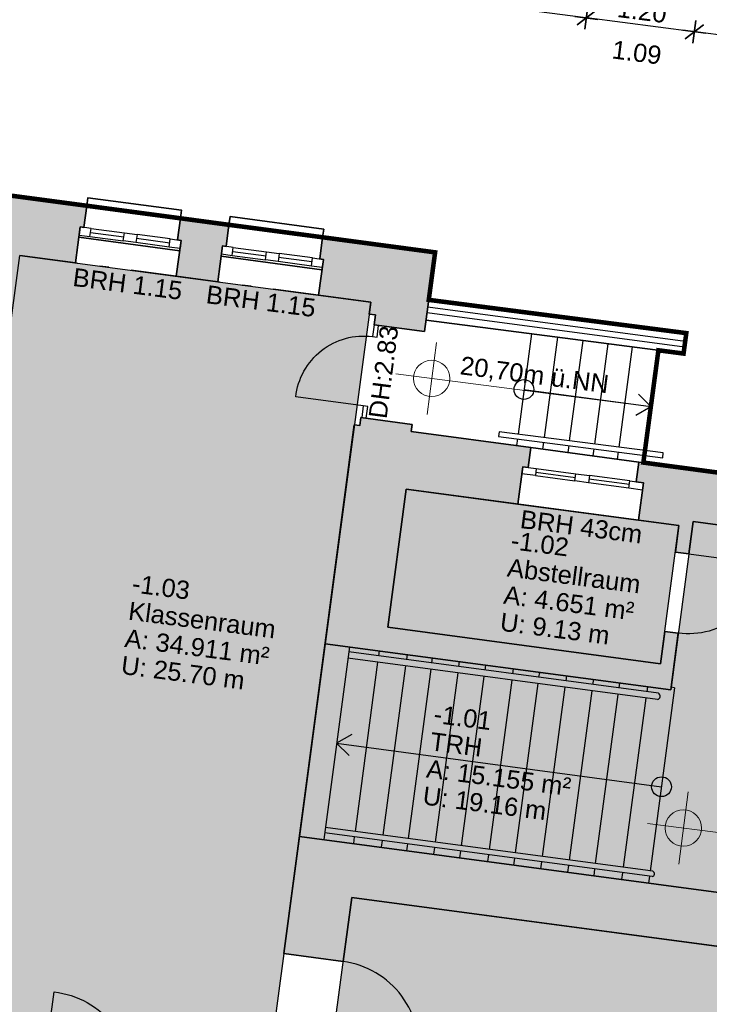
# Model space of a CAD drawing. Header units: metres. Extents: x 344110.2 to 344205.2, y 5709481.2 to 5709545.9.
# Tile 12 of 35: x 344128.2 to 344135.8, y 5709529.3 to 5709540.1. Entities that reach past the tile are written whole.
import ezdxf
from ezdxf.enums import TextEntityAlignment as Align

# ---------------------------------------------------------------- set-up
doc = ezdxf.new("R2010")
doc.units = ezdxf.units.M
for name, pattern in [('AUSGEZOGEN', [0]), ('DASHDOT', [1, 0.5, -0.25, 0, -0.25]), ('DASHED', [19.05, 12.7, -6.35])]:
    doc.linetypes.add(name, pattern=pattern)
doc.layers.add('Bemassung', color=7, linetype='Continuous')
doc.layers.add('Polygonflächen', color=7, linetype='Continuous')
doc.layers.add('BGF', color=2, linetype='Continuous', plot=False)
for name, color, linetype, lineweight in [('Fenster', 7, 'AUSGEZOGEN', 25), ('Geländer', 7, 'Continuous', 25), ('Schraffur', 8, 'Continuous', 25), ('Text', 7, 'Continuous', 13), ('Treppe', 7, 'AUSGEZOGEN', 25), ('Türen', 7, 'AUSGEZOGEN', 25), ('Wand', 7, 'AUSGEZOGEN', 35)]:
    doc.layers.add(name, color=color, linetype=linetype, lineweight=lineweight)
doc.styles.get("Standard").update_dxf_attribs({"font": 'arial.ttf'})
doc.dimstyles.new('1', dxfattribs={"dimtxt": 0.2, "dimasz": 0.005, "dimexe": 0.08, "dimexo": 0, "dimgap": 0.05, "dimtad": 3, "dimzin": 3, "dimdsep": 46, "dimtxsty": 'Standard', "dimblk": '1000hands_BEMPFEIL', "dimcen": 1, "dimdle": 0.08, "dimse1": 1, "dimse2": 1, "dimclre": 256, "dimazin": 2, "dimtfac": 1, "dimtix": 1, "dimtmove": 2, "dimatfit": 3, "dimldrblk": '1000hands_BEMPFEIL', "dimfxl": 1, "dimtolj": 1, "dimtzin": 0, "dimarcsym": 0})
doc.dimstyles.new('Copy of 1', dxfattribs={"dimtxt": 0.2, "dimasz": 0.005, "dimexe": 0.08, "dimexo": 0, "dimgap": 0.05, "dimtad": 3, "dimdec": 0, "dimlfac": 100, "dimzin": 3, "dimdsep": 46, "dimtxsty": 'Standard', "dimblk": '1000hands_BEMPFEIL', "dimcen": 1, "dimdle": 0.08, "dimse1": 1, "dimse2": 1, "dimclre": 256, "dimazin": 2, "dimtfac": 1, "dimtdec": 0, "dimtix": 1, "dimtmove": 2, "dimatfit": 3, "dimldrblk": '1000hands_BEMPFEIL', "dimfxl": 1, "dimtolj": 1, "dimtzin": 0, "dimarcsym": 0})

# ---------------------------------------------------------------- blocks, each defined once
blk = doc.blocks.new('1000hands_BEMPFEIL')
at = {"color": 0}
for p, q in [((0, -25.4), (0, 25.4)), ((-25.4, 0), (25.4, 0)), ((-18, -18), (18, 18))]:
    blk.add_line(p, q, dxfattribs=at)
blk = doc.blocks.new('*D44')
at = {"layer": 'Bemassung', "color": 0, "lineweight": -2, "transparency": 16777216}
blk.add_line((344139.876, 5709539.438), (344135.642, 5709539.984), dxfattribs=at)
at = {"layer": 'Defpoints', "color": 0, "transparency": 16777216}
for p in [(344135.637, 5709539.985), (344135.026, 5709535.249, 0), (344138.69, 5709530.21, 0)]:
    blk.add_point(p, dxfattribs=at)
at = {"layer": 'Bemassung', "color": 0, "lineweight": -2, "transparency": 16777216, "xscale": 0.005, "yscale": 0.005, "zscale": 0.005}
for p, rotation in [((344135.637, 5709539.985), 172.6453569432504), ((344139.881, 5709539.437), 352.6453569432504)]:
    blk.add_blockref('1000hands_BEMPFEIL', p, dxfattribs=dict(at, rotation=rotation))
at = {"layer": 'Bemassung', "color": 0, "transparency": 16777216, "insert": (344137.778, 5709539.862), "char_height": 0.2, "attachment_point": 5, "rotation": 352.6454}
blk.add_mtext('\\A1;4.28', dxfattribs=at)
blk = doc.blocks.new('*D45')
at = {"layer": 'Bemassung', "color": 0, "lineweight": -2, "transparency": 16777216}
blk.add_line((344135.632, 5709539.985), (344134.452, 5709540.138), dxfattribs=at)
at = {"layer": 'Defpoints', "color": 0, "transparency": 16777216}
for p in [(344134.447, 5709540.138), (344133.836, 5709535.408, 0), (344135.026, 5709535.249, 0)]:
    blk.add_point(p, dxfattribs=at)
at = {"layer": 'Bemassung', "color": 0, "lineweight": -2, "transparency": 16777216, "xscale": 0.005, "yscale": 0.005, "zscale": 0.005}
for p, rotation in [((344134.447, 5709540.138), 172.6453569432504), ((344135.637, 5709539.985), 352.6453569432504)]:
    blk.add_blockref('1000hands_BEMPFEIL', p, dxfattribs=dict(at, rotation=rotation))
at = {"layer": 'Bemassung', "color": 0, "transparency": 16777216, "insert": (344135.061, 5709540.212), "char_height": 0.2, "attachment_point": 5, "rotation": 352.6454}
blk.add_mtext('\\A1;1.20', dxfattribs=at)
blk = doc.blocks.new('*D46')
at = {"layer": 'Bemassung', "color": 0, "lineweight": -2, "transparency": 16777216}
blk.add_line((344134.442, 5709540.139), (344131.902, 5709540.467), dxfattribs=at)
at = {"layer": 'Defpoints', "color": 0, "transparency": 16777216}
for p in [(344131.897, 5709540.467), (344131.543, 5709537.723, 0), (344133.836, 5709535.408, 0)]:
    blk.add_point(p, dxfattribs=at)
at = {"layer": 'Bemassung', "color": 0, "lineweight": -2, "transparency": 16777216, "xscale": 0.005, "yscale": 0.005, "zscale": 0.005}
for p, rotation in [((344131.897, 5709540.467), 172.6453569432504), ((344134.447, 5709540.138), 352.6453569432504)]:
    blk.add_blockref('1000hands_BEMPFEIL', p, dxfattribs=dict(at, rotation=rotation))
at = {"layer": 'Bemassung', "color": 0, "transparency": 16777216, "insert": (344133.191, 5709540.454), "char_height": 0.2, "attachment_point": 5, "rotation": 352.6454}
blk.add_mtext('\\A1;2.57', dxfattribs=at)
blk = doc.blocks.new('*D47')
at = {"layer": 'Bemassung', "color": 0, "lineweight": -2, "transparency": 16777216}
blk.add_line((344131.892, 5709540.468), (344130.871, 5709540.6), dxfattribs=at)
at = {"layer": 'Defpoints', "color": 0, "transparency": 16777216}
for p in [(344130.866, 5709540.601), (344130.512, 5709537.86, 0), (344131.543, 5709537.723, 0)]:
    blk.add_point(p, dxfattribs=at)
at = {"layer": 'Bemassung', "color": 0, "lineweight": -2, "transparency": 16777216, "xscale": 0.005, "yscale": 0.005, "zscale": 0.005}
for p, rotation in [((344130.866, 5709540.601), 172.6453569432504), ((344131.897, 5709540.467), 352.6453569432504)]:
    blk.add_blockref('1000hands_BEMPFEIL', p, dxfattribs=dict(at, rotation=rotation))
at = {"layer": 'Bemassung', "color": 0, "transparency": 16777216, "insert": (344131.401, 5709540.685), "char_height": 0.2, "attachment_point": 5, "rotation": 352.6454}
blk.add_mtext('\\A1;1.04', dxfattribs=at)
blk = doc.blocks.new('*D48')
at = {"layer": 'Bemassung', "color": 0, "lineweight": -2, "transparency": 16777216}
blk.add_line((344130.861, 5709540.601), (344130.335, 5709540.669), dxfattribs=at)
at = {"layer": 'Defpoints', "color": 0, "transparency": 16777216}
for p in [(344130.33, 5709540.67), (344129.977, 5709537.932, 0), (344130.512, 5709537.86, 0)]:
    blk.add_point(p, dxfattribs=at)
at = {"layer": 'Bemassung', "color": 0, "lineweight": -2, "transparency": 16777216, "xscale": 0.005, "yscale": 0.005, "zscale": 0.005}
for p, rotation in [((344130.33, 5709540.67), 172.6453569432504), ((344130.866, 5709540.601), 352.6453569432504)]:
    blk.add_blockref('1000hands_BEMPFEIL', p, dxfattribs=dict(at, rotation=rotation))
at = {"layer": 'Bemassung', "color": 0, "transparency": 16777216, "insert": (344130.617, 5709540.786), "char_height": 0.2, "attachment_point": 5, "rotation": 352.6454}
blk.add_mtext('\\A1;54', dxfattribs=at)
blk = doc.blocks.new('*D49')
at = {"layer": 'Bemassung', "color": 0, "lineweight": -2, "transparency": 16777216}
blk.add_line((344130.325, 5709540.67), (344129.304, 5709540.802), dxfattribs=at)
at = {"layer": 'Defpoints', "color": 0, "transparency": 16777216}
for p in [(344129.299, 5709540.803), (344128.946, 5709538.07, 0), (344129.977, 5709537.932, 0)]:
    blk.add_point(p, dxfattribs=at)
at = {"layer": 'Bemassung', "color": 0, "lineweight": -2, "transparency": 16777216, "xscale": 0.005, "yscale": 0.005, "zscale": 0.005}
for p, rotation in [((344129.299, 5709540.803), 172.6453569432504), ((344130.33, 5709540.67), 352.6453569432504)]:
    blk.add_blockref('1000hands_BEMPFEIL', p, dxfattribs=dict(at, rotation=rotation))
at = {"layer": 'Bemassung', "color": 0, "transparency": 16777216, "insert": (344129.834, 5709540.887), "char_height": 0.2, "attachment_point": 5, "rotation": 352.6454}
blk.add_mtext('\\A1;1.04', dxfattribs=at)
blk = doc.blocks.new('*D50')
at = {"layer": 'Bemassung', "color": 0, "lineweight": -2, "transparency": 16777216}
blk.add_line((344129.294, 5709540.803), (344127.052, 5709541.093), dxfattribs=at)
at = {"layer": 'Defpoints', "color": 0, "transparency": 16777216}
for p in [(344127.047, 5709541.093), (344126.696, 5709538.37, 0), (344128.946, 5709538.07, 0)]:
    blk.add_point(p, dxfattribs=at)
at = {"layer": 'Bemassung', "color": 0, "lineweight": -2, "transparency": 16777216, "xscale": 0.005, "yscale": 0.005, "zscale": 0.005}
for p, rotation in [((344127.047, 5709541.093), 172.6453569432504), ((344129.299, 5709540.803), 352.6453569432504)]:
    blk.add_blockref('1000hands_BEMPFEIL', p, dxfattribs=dict(at, rotation=rotation))
at = {"layer": 'Bemassung', "color": 0, "transparency": 16777216, "insert": (344128.192, 5709541.097), "char_height": 0.2, "attachment_point": 5, "rotation": 352.6454}
blk.add_mtext('\\A1;2.27', dxfattribs=at)
blk = doc.blocks.new('*D57')
at = {"layer": 'Bemassung', "color": 0, "lineweight": -2, "transparency": 16777216}
blk.add_line((344138.725, 5709540.594), (344133.27, 5709541.299), dxfattribs=at)
at = {"layer": 'Defpoints', "color": 0, "transparency": 16777216}
for p in [(344133.265, 5709541.299), (344132.782, 5709537.557, 0), (344137.99, 5709534.853, 0)]:
    blk.add_point(p, dxfattribs=at)
at = {"layer": 'Bemassung', "color": 0, "lineweight": -2, "transparency": 16777216, "xscale": 0.005, "yscale": 0.005, "zscale": 0.005}
for p, rotation in [((344133.265, 5709541.299), 172.6453569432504), ((344138.73, 5709540.594), 352.6453569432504)]:
    blk.add_blockref('1000hands_BEMPFEIL', p, dxfattribs=dict(at, rotation=rotation))
at = {"layer": 'Bemassung', "color": 0, "transparency": 16777216, "insert": (344136.017, 5709541.097), "char_height": 0.2, "attachment_point": 5, "rotation": 352.6454}
blk.add_mtext('\\A1;5.51', dxfattribs=at)
blk = doc.blocks.new('*D58')
at = {"layer": 'Bemassung', "color": 0, "lineweight": -2, "transparency": 16777216}
blk.add_line((344133.26, 5709541.3), (344121.325, 5709542.84), dxfattribs=at)
at = {"layer": 'Defpoints', "color": 0, "transparency": 16777216}
for p in [(344121.32, 5709542.841), (344120.844, 5709539.152, 0), (344132.782, 5709537.557, 0)]:
    blk.add_point(p, dxfattribs=at)
at = {"layer": 'Bemassung', "color": 0, "lineweight": -2, "transparency": 16777216, "xscale": 0.005, "yscale": 0.005, "zscale": 0.005}
for p, rotation in [((344121.32, 5709542.841), 172.6453569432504), ((344133.265, 5709541.299), 352.6453569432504)]:
    blk.add_blockref('1000hands_BEMPFEIL', p, dxfattribs=dict(at, rotation=rotation))
at = {"layer": 'Bemassung', "color": 0, "transparency": 16777216, "insert": (344127.312, 5709542.221), "char_height": 0.2, "attachment_point": 5, "rotation": 352.6454}
blk.add_mtext('\\A1;12.04', dxfattribs=at)
blk = doc.blocks.new('*D66')
at = {"layer": 'Bemassung', "color": 0, "lineweight": -2, "transparency": 16777216}
blk.add_line((344138.276, 5709541.661), (344136.57, 5709541.881), dxfattribs=at)
at = {"layer": 'Defpoints', "color": 0, "transparency": 16777216}
for p in [(344136.565, 5709541.882), (344135.624, 5709534.594, 0), (344137.339, 5709534.365, 0)]:
    blk.add_point(p, dxfattribs=at)
at = {"layer": 'Bemassung', "color": 0, "lineweight": -2, "transparency": 16777216, "xscale": 0.005, "yscale": 0.005, "zscale": 0.005}
for p, rotation in [((344136.565, 5709541.882), 172.6453569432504), ((344138.281, 5709541.66), 352.6453569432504)]:
    blk.add_blockref('1000hands_BEMPFEIL', p, dxfattribs=dict(at, rotation=rotation))
at = {"layer": 'Bemassung', "color": 0, "transparency": 16777216, "insert": (344137.442, 5709541.922), "char_height": 0.2, "attachment_point": 5, "rotation": 352.6454}
blk.add_mtext('\\A1;1.73', dxfattribs=at)
blk = doc.blocks.new('*D67')
at = {"layer": 'Bemassung', "color": 0, "lineweight": -2, "transparency": 16777216}
for p, q in [((344136.411, 5709541.901), (344136.406, 5709541.902)), ((344136.565, 5709541.882), (344136.416, 5709541.901)), ((344136.57, 5709541.881), (344136.575, 5709541.88))]:
    blk.add_line(p, q, dxfattribs=at)
at = {"layer": 'Defpoints', "color": 0, "transparency": 16777216}
for p in [(344136.416, 5709541.901), (344135.624, 5709534.594, 0), (344135.467, 5709534.55, 0)]:
    blk.add_point(p, dxfattribs=at)
at = {"layer": 'Bemassung', "color": 0, "lineweight": -2, "transparency": 16777216, "xscale": 0.005, "yscale": 0.005, "zscale": 0.005}
for p, rotation in [((344136.416, 5709541.901), 352.6453569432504), ((344136.565, 5709541.882), 172.6453569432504)]:
    blk.add_blockref('1000hands_BEMPFEIL', p, dxfattribs=dict(at, rotation=rotation))
at = {"layer": 'Bemassung', "color": 0, "transparency": 16777216, "insert": (344136.51, 5709542.042), "char_height": 0.2, "attachment_point": 5, "rotation": 352.6454}
blk.add_mtext('\\A1;15', dxfattribs=at)
blk = doc.blocks.new('*D68')
at = {"layer": 'Bemassung', "color": 0, "lineweight": -2, "transparency": 16777216}
blk.add_line((344136.411, 5709541.901), (344133.416, 5709542.288), dxfattribs=at)
at = {"layer": 'Defpoints', "color": 0, "transparency": 16777216}
for p in [(344133.411, 5709542.289), (344132.464, 5709534.951, 0), (344135.467, 5709534.55, 0)]:
    blk.add_point(p, dxfattribs=at)
at = {"layer": 'Bemassung', "color": 0, "lineweight": -2, "transparency": 16777216, "xscale": 0.005, "yscale": 0.005, "zscale": 0.005}
for p, rotation in [((344133.411, 5709542.289), 172.6453569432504), ((344136.416, 5709541.901), 352.6453569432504)]:
    blk.add_blockref('1000hands_BEMPFEIL', p, dxfattribs=dict(at, rotation=rotation))
at = {"layer": 'Bemassung', "color": 0, "transparency": 16777216, "insert": (344134.933, 5709542.246), "char_height": 0.2, "attachment_point": 5, "rotation": 352.6454}
blk.add_mtext('\\A1;3.03', dxfattribs=at)
blk = doc.blocks.new('*D69')
at = {"layer": 'Bemassung', "color": 0, "lineweight": -2, "transparency": 16777216}
blk.add_line((344133.406, 5709542.289), (344132.77, 5709542.371), dxfattribs=at)
at = {"layer": 'Defpoints', "color": 0, "transparency": 16777216}
for p in [(344132.765, 5709542.372), (344132.073, 5709537.008, 0), (344132.464, 5709534.951, 0)]:
    blk.add_point(p, dxfattribs=at)
at = {"layer": 'Bemassung', "color": 0, "lineweight": -2, "transparency": 16777216, "xscale": 0.005, "yscale": 0.005, "zscale": 0.005}
for p, rotation in [((344132.765, 5709542.372), 172.6453569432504), ((344133.411, 5709542.289), 352.6453569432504)]:
    blk.add_blockref('1000hands_BEMPFEIL', p, dxfattribs=dict(at, rotation=rotation))
at = {"layer": 'Bemassung', "color": 0, "transparency": 16777216, "insert": (344133.107, 5709542.481), "char_height": 0.2, "attachment_point": 5, "rotation": 352.6454}
blk.add_mtext('\\A1;65', dxfattribs=at)
blk = doc.blocks.new('*D70')
at = {"layer": 'Bemassung', "color": 0, "lineweight": -2, "transparency": 16777216}
blk.add_line((344132.76, 5709542.373), (344128.902, 5709542.871), dxfattribs=at)
at = {"layer": 'Defpoints', "color": 0, "transparency": 16777216}
for p in [(344128.897, 5709542.871), (344128.207, 5709537.524, 0), (344132.073, 5709537.008, 0)]:
    blk.add_point(p, dxfattribs=at)
at = {"layer": 'Bemassung', "color": 0, "lineweight": -2, "transparency": 16777216, "xscale": 0.005, "yscale": 0.005, "zscale": 0.005}
for p, rotation in [((344128.897, 5709542.871), 172.6453569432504), ((344132.765, 5709542.372), 352.6453569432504)]:
    blk.add_blockref('1000hands_BEMPFEIL', p, dxfattribs=dict(at, rotation=rotation))
at = {"layer": 'Bemassung', "color": 0, "transparency": 16777216, "insert": (344130.851, 5709542.773), "char_height": 0.2, "attachment_point": 5, "rotation": 352.6454}
blk.add_mtext('\\A1;3.90', dxfattribs=at)
blk = doc.blocks.new('*D71')
at = {"layer": 'Bemassung', "color": 0, "lineweight": -2, "transparency": 16777216}
blk.add_line((344128.892, 5709542.872), (344128.337, 5709542.944), dxfattribs=at)
at = {"layer": 'Defpoints', "color": 0, "transparency": 16777216}
for p in [(344128.332, 5709542.944), (344127.639, 5709537.578, 0), (344128.207, 5709537.524, 0)]:
    blk.add_point(p, dxfattribs=at)
at = {"layer": 'Bemassung', "color": 0, "lineweight": -2, "transparency": 16777216, "xscale": 0.005, "yscale": 0.005, "zscale": 0.005}
for p, rotation in [((344128.332, 5709542.944), 172.6453569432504), ((344128.897, 5709542.871), 352.6453569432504)]:
    blk.add_blockref('1000hands_BEMPFEIL', p, dxfattribs=dict(at, rotation=rotation))
at = {"layer": 'Bemassung', "color": 0, "transparency": 16777216, "insert": (344128.634, 5709543.058), "char_height": 0.2, "attachment_point": 5, "rotation": 352.6454}
blk.add_mtext('\\A1;57', dxfattribs=at)
blk = doc.blocks.new('*D72')
at = {"layer": 'Bemassung', "color": 0, "lineweight": -2, "transparency": 16777216}
blk.add_line((344128.327, 5709542.945), (344122.097, 5709543.749), dxfattribs=at)
at = {"layer": 'Defpoints', "color": 0, "transparency": 16777216}
for p in [(344122.092, 5709543.75), (344121.403, 5709538.412, 0), (344127.639, 5709537.578, 0)]:
    blk.add_point(p, dxfattribs=at)
at = {"layer": 'Bemassung', "color": 0, "lineweight": -2, "transparency": 16777216, "xscale": 0.005, "yscale": 0.005, "zscale": 0.005}
for p, rotation in [((344122.092, 5709543.75), 172.6453569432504), ((344128.332, 5709542.944), 352.6453569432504)]:
    blk.add_blockref('1000hands_BEMPFEIL', p, dxfattribs=dict(at, rotation=rotation))
at = {"layer": 'Bemassung', "color": 0, "transparency": 16777216, "insert": (344125.232, 5709543.498), "char_height": 0.2, "attachment_point": 5, "rotation": 352.6454}
blk.add_mtext('\\A1;6.29', dxfattribs=at)
blk = doc.blocks.new('*D76')
at = {"layer": 'Bemassung', "color": 0, "lineweight": -2, "transparency": 16777216}
blk.add_line((344142.321, 5709542.147), (344133.524, 5709543.282), dxfattribs=at)
at = {"layer": 'Defpoints', "color": 0, "transparency": 16777216}
for p in [(344133.519, 5709543.283), (344131.863, 5709530.456, 0), (344140.665, 5709529.28, 0)]:
    blk.add_point(p, dxfattribs=at)
at = {"layer": 'Bemassung', "color": 0, "lineweight": -2, "transparency": 16777216, "xscale": 0.005, "yscale": 0.005, "zscale": 0.005}
for p, rotation in [((344133.519, 5709543.283), 172.6453569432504), ((344142.326, 5709542.146), 352.6453569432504)]:
    blk.add_blockref('1000hands_BEMPFEIL', p, dxfattribs=dict(at, rotation=rotation))
at = {"layer": 'Bemassung', "color": 0, "transparency": 16777216, "insert": (344137.942, 5709542.866), "char_height": 0.2, "attachment_point": 5, "rotation": 352.6454}
blk.add_mtext('\\A1;8.88', dxfattribs=at)
blk = doc.blocks.new('*D77')
at = {"layer": 'Bemassung', "color": 0, "lineweight": -2, "transparency": 16777216}
blk.add_line((344133.514, 5709543.284), (344121.581, 5709544.824), dxfattribs=at)
at = {"layer": 'Defpoints', "color": 0, "transparency": 16777216}
for p in [(344121.576, 5709544.824), (344120.844, 5709539.152, 0), (344131.863, 5709530.456, 0)]:
    blk.add_point(p, dxfattribs=at)
at = {"layer": 'Bemassung', "color": 0, "lineweight": -2, "transparency": 16777216, "xscale": 0.005, "yscale": 0.005, "zscale": 0.005}
for p, rotation in [((344121.576, 5709544.824), 172.6453569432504), ((344133.519, 5709543.283), 352.6453569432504)]:
    blk.add_blockref('1000hands_BEMPFEIL', p, dxfattribs=dict(at, rotation=rotation))
at = {"layer": 'Bemassung', "color": 0, "transparency": 16777216, "insert": (344127.567, 5709544.205), "char_height": 0.2, "attachment_point": 5, "rotation": 352.6454}
blk.add_mtext('\\A1;12.04', dxfattribs=at)
blk = doc.blocks.new('*D8')
at = {"layer": 'Bemassung', "color": 0, "lineweight": -2, "transparency": 16777216}
blk.add_line((344166.269, 5709540.064), (344121.709, 5709545.816), dxfattribs=at)
at = {"layer": 'Defpoints', "color": 0, "transparency": 16777216}
for p in [(344121.704, 5709545.816), (344120.844, 5709539.152, 0), (344165.388, 5709533.2, 0)]:
    blk.add_point(p, dxfattribs=at)
at = {"layer": 'Bemassung', "color": 0, "lineweight": -2, "transparency": 16777216, "xscale": 0.005, "yscale": 0.005, "zscale": 0.005}
for p, rotation in [((344121.704, 5709545.816), 172.6453569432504), ((344166.274, 5709540.064), 352.6453569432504)]:
    blk.add_blockref('1000hands_BEMPFEIL', p, dxfattribs=dict(at, rotation=rotation))
at = {"layer": 'Bemassung', "color": 0, "transparency": 16777216, "insert": (344144.009, 5709543.091), "char_height": 0.2, "attachment_point": 5, "rotation": 352.6454}
blk.add_mtext('\\A1;44.94', dxfattribs=at)
blk = doc.blocks.new('*D12')
at = {"layer": 'Bemassung', "color": 0, "lineweight": -2, "transparency": 16777216}
blk.add_line((344115.024, 5709539.898), (344111.915, 5709515.818), dxfattribs=at)
at = {"layer": 'Defpoints', "color": 0, "transparency": 16777216}
for p in [(344120.844, 5709539.152, 0), (344111.915, 5709515.813), (344150.925, 5709510.778, 0)]:
    blk.add_point(p, dxfattribs=at)
at = {"layer": 'Bemassung', "color": 0, "lineweight": -2, "transparency": 16777216, "xscale": 0.005, "yscale": 0.005, "zscale": 0.005}
for p, rotation in [((344115.024, 5709539.903), 82.6453569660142), ((344111.915, 5709515.813), 262.6453569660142)]:
    blk.add_blockref('1000hands_BEMPFEIL', p, dxfattribs=dict(at, rotation=rotation))
at = {"layer": 'Bemassung', "color": 0, "transparency": 16777216, "insert": (344113.319, 5709527.878), "char_height": 0.2, "attachment_point": 5, "rotation": 82.6454}
blk.add_mtext('\\A1;24.29', dxfattribs=at)

msp = doc.modelspace()

# ---------------------------------------------------------------- hatches: boundary and pattern name
at = {"layer": 'Polygonflächen'}
h = msp.add_hatch(color=134, dxfattribs=at)
h.dxf.hatch_style = 1
h.paths.add_polyline_path([(344132.073, 5709537.008), (344128.207, 5709537.524), (344127.021, 5709528.651), (344130.887, 5709528.135)])
h = msp.add_hatch(color=134, dxfattribs=at)
h.dxf.hatch_style = 1
h.paths.add_polyline_path([(344135.467, 5709534.55), (344132.464, 5709534.951), (344132.26, 5709533.43), (344135.264, 5709533.028)])
h = msp.add_hatch(color=254, dxfattribs=at)
h.dxf.hatch_style = 1
h.paths.add_polyline_path([(344136.983, 5709531.699), (344137.339, 5709534.365), (344135.624, 5709534.594), (344135.377, 5709532.741), (344131.571, 5709533.249), (344131.287, 5709531.128), (344136.808, 5709530.391)])
h = msp.add_hatch(color=254, dxfattribs=at)
h.dxf.hatch_style = 1
h.paths.add_polyline_path([(344140.582, 5709528.585), (344140.572, 5709528.586), (344140.665, 5709529.28), (344131.863, 5709530.456), (344131.544, 5709528.067), (344140.356, 5709526.89), (344140.455, 5709527.633)])
at = {"layer": 'Schraffur'}
h = msp.add_hatch(color=256, dxfattribs=at)
h.dxf.hatch_style = 1
h.paths.add_polyline_path([(344128.207, 5709537.524), (344128.822, 5709537.442), (344128.874, 5709537.837), (344128.914, 5709537.832), (344128.946, 5709538.07), (344126.696, 5709538.37), (344126.655, 5709538.063), (344126.724, 5709538.054), (344126.678, 5709537.707), (344127.639, 5709537.578), (344126.797, 5709531.274), (344127.362, 5709531.199)])
h = msp.add_hatch(color=256, dxfattribs=at)
h.dxf.hatch_style = 1
h.paths.add_polyline_path([(344130.44, 5709537.628), (344130.48, 5709537.622), (344130.512, 5709537.86), (344129.977, 5709537.932), (344129.945, 5709537.694), (344129.985, 5709537.689), (344129.932, 5709537.294), (344130.388, 5709537.233)])
h = msp.add_hatch(color=256, dxfattribs=at)
h.dxf.hatch_style = 1
h.paths.add_polyline_path([(344132.782, 5709537.557), (344131.543, 5709537.723), (344131.511, 5709537.485), (344131.551, 5709537.479), (344131.498, 5709537.085), (344132.073, 5709537.008), (344132.055, 5709536.877), (344132.125, 5709536.868), (344132.11, 5709536.759), (344132.665, 5709536.685)])
h = msp.add_hatch(color=256, dxfattribs=at)
h.dxf.hatch_style = 1
h.paths.add_polyline_path([(344133.836, 5709535.408), (344132.518, 5709535.585), (344132.529, 5709535.664), (344131.964, 5709535.739), (344131.952, 5709535.65), (344131.892, 5709535.658), (344131.571, 5709533.249), (344135.377, 5709532.741), (344135.46, 5709533.365), (344135.311, 5709533.385), (344135.264, 5709533.028), (344132.26, 5709533.43), (344132.464, 5709534.951), (344133.693, 5709534.787), (344133.748, 5709535.198), (344133.807, 5709535.19)])
h = msp.add_hatch(color=256, dxfattribs=at)
h.dxf.hatch_style = 1
h.paths.add_polyline_path([(344137.99, 5709534.853), (344135.026, 5709535.249), (344134.997, 5709535.031), (344135.076, 5709535.021), (344135.021, 5709534.609), (344135.467, 5709534.55), (344135.428, 5709534.257), (344135.577, 5709534.238), (344135.624, 5709534.594), (344137.339, 5709534.365), (344137.249, 5709533.691), (344137.566, 5709533.649), (344137.585, 5709533.788), (344137.842, 5709533.753)])
h = msp.add_hatch(color=256, dxfattribs=at)
h.dxf.hatch_style = 1
h.paths.add_polyline_path([(344138.58, 5709529.952), (344138.654, 5709529.942), (344138.69, 5709530.21), (344137.392, 5709530.383), (344137.538, 5709531.473), (344137.29, 5709531.507), (344137.31, 5709531.655), (344136.983, 5709531.699), (344136.808, 5709530.391), (344131.287, 5709531.128), (344131.115, 5709529.84), (344131.769, 5709529.752), (344131.863, 5709530.456), (344138.528, 5709529.566)])

# ---------------------------------------------------------------- linework, layer by layer
at = {"layer": 'BGF', "const_width": 0.05, "elevation": 0}
msp.add_lwpolyline([(344126.696, 5709538.37), (344128.946, 5709538.07), (344129.977, 5709537.932), (344130.512, 5709537.86), (344131.543, 5709537.723), (344132.782, 5709537.557), (344132.712, 5709537.034), (344135.548, 5709536.668), (344135.518, 5709536.443), (344135.241, 5709536.479), (344135.093, 5709535.376), (344135.075, 5709535.243), (344137.99, 5709534.853), (344137.842, 5709533.753), (344138.18, 5709533.708), (344137.864, 5709531.349), (344137.527, 5709531.394), (344137.392, 5709530.383), (344138.69, 5709530.21), (344139.761, 5709530.067), (344142.358, 5709529.72)], dxfattribs=at)
at = {"layer": 'Fenster', "elevation": 0}
for points in [[(344128.862, 5709537.748), (344128.981, 5709537.732), (344128.993, 5709537.821), (344128.874, 5709537.837)], [(344129.487, 5709537.664), (344129.348, 5709537.683), (344129.36, 5709537.772), (344129.499, 5709537.754)], [(344129.973, 5709537.599), (344129.854, 5709537.615), (344129.866, 5709537.705), (344129.985, 5709537.689)], [(344130.429, 5709537.539), (344130.547, 5709537.523), (344130.559, 5709537.612), (344130.44, 5709537.628)], [(344131.053, 5709537.455), (344130.914, 5709537.474), (344130.926, 5709537.563), (344131.065, 5709537.544)], [(344131.539, 5709537.39), (344131.42, 5709537.406), (344131.432, 5709537.495), (344131.551, 5709537.479)], [(344133.886, 5709535.099), (344133.737, 5709535.119), (344133.748, 5709535.198), (344133.896, 5709535.178)], [(344134.471, 5709535.021), (344134.322, 5709535.041), (344134.333, 5709535.12), (344134.481, 5709535.1)], [(344135.065, 5709534.941), (344134.917, 5709534.961), (344134.927, 5709535.041), (344135.076, 5709535.021)]]:
    msp.add_lwpolyline(points, close=True, dxfattribs=at)
for points in [[(344128.993, 5709537.821), (344129.36, 5709537.772)], [(344128.981, 5709537.732), (344129.348, 5709537.683)], [(344128.987, 5709537.776), (344129.354, 5709537.727)], [(344129.86, 5709537.66), (344129.493, 5709537.709)], [(344129.866, 5709537.705), (344129.499, 5709537.754)], [(344129.854, 5709537.615), (344129.487, 5709537.664)], [(344130.559, 5709537.612), (344130.926, 5709537.563)], [(344130.547, 5709537.523), (344130.914, 5709537.474)], [(344130.553, 5709537.567), (344130.92, 5709537.518)], [(344131.426, 5709537.451), (344131.059, 5709537.5)], [(344131.432, 5709537.495), (344131.065, 5709537.544)], [(344131.42, 5709537.406), (344131.053, 5709537.455)], [(344133.886, 5709535.099), (344134.322, 5709535.041)], [(344133.891, 5709535.139), (344134.327, 5709535.08)], [(344133.896, 5709535.178), (344134.333, 5709535.12)], [(344134.927, 5709535.041), (344134.481, 5709535.1)], [(344134.917, 5709534.961), (344134.471, 5709535.021)], [(344134.922, 5709535.001), (344134.476, 5709535.061)]]:
    msp.add_lwpolyline(points, dxfattribs=at)
at = {"layer": 'Geländer', "elevation": 0}
for points in [[(344135.536, 5709536.574), (344132.701, 5709536.952)], [(344135.528, 5709536.514), (344132.693, 5709536.893)], [(344135.241, 5709532.704), (344131.831, 5709533.159)], [(344135.231, 5709532.634), (344131.822, 5709533.09)], [(344135.181, 5709530.744), (344131.573, 5709531.226)], [(344135.173, 5709530.685), (344131.565, 5709531.167)]]:
    msp.add_lwpolyline(points, dxfattribs=at)
at = {"layer": 'Geländer'}
for points in [[(344135.294, 5709535.35), (344133.488, 5709535.583), (344133.481, 5709535.53), (344135.288, 5709535.297)], [(344135.288, 5709535.297), (344135.294, 5709535.35)]]:
    msp.add_lwpolyline(points, dxfattribs=at)
at = {"layer": 'Geländer', "elevation": 0}
for points in [[(344135.231, 5709532.634, 0.714286), (344135.241, 5709532.704)], [(344135.173, 5709530.685, 0.666667), (344135.181, 5709530.744)]]:
    msp.add_lwpolyline(points, format="xyb", dxfattribs=at)
at = {"layer": 'Polygonflächen', "elevation": 19.622}
for points in [[(344127.021, 5709528.651), (344128.207, 5709537.524), (344132.073, 5709537.008), (344130.887, 5709528.135), (344127.021, 5709528.651)], [(344132.464, 5709534.951), (344132.26, 5709533.43), (344135.264, 5709533.028), (344135.467, 5709534.55), (344132.464, 5709534.951)], [(344135.624, 5709534.594), (344135.377, 5709532.741), (344131.571, 5709533.249), (344131.287, 5709531.128), (344136.808, 5709530.391), (344136.983, 5709531.699), (344137.339, 5709534.365), (344135.624, 5709534.594)], [(344131.544, 5709528.067), (344131.863, 5709530.456), (344140.665, 5709529.28), (344140.572, 5709528.586), (344140.582, 5709528.585), (344140.455, 5709527.633), (344140.356, 5709526.89), (344131.544, 5709528.067)]]:
    msp.add_lwpolyline(points, dxfattribs=at)
at = {"layer": 'Text', "color": 0}
for p, q in [((344132.693, 5709535.772, 0), (344132.796, 5709536.565, 0)), ((344132.348, 5709536.22, 0), (344134.877, 5709535.894, 0)), ((344135.465, 5709530.824), (344135.567, 5709531.617)), ((344135.119, 5709531.271), (344137.648, 5709530.945))]:
    msp.add_line(p, q, dxfattribs=at)
for centre in [(344132.744, 5709536.169, 0), (344135.516, 5709531.22)]:
    msp.add_circle(centre, 0.2, dxfattribs=at)
at = {"layer": 'Treppe', "elevation": 0}
for points in [[(344133.842, 5709536.659), (344133.695, 5709535.556)], [(344134.13, 5709536.622), (344133.982, 5709535.519)], [(344134.407, 5709536.586), (344134.26, 5709535.483)], [(344134.685, 5709536.55), (344134.538, 5709535.447)], [(344134.953, 5709536.516), (344134.806, 5709535.413)], [(344135.241, 5709536.479), (344135.093, 5709535.376)], [(344133.76, 5709536.047), (344135.158, 5709535.861)], [(344134.991, 5709535.764), (344135.158, 5709535.861), (344135.021, 5709535.996)], [(344133.688, 5709535.504), (344133.678, 5709535.43)], [(344133.975, 5709535.467), (344133.965, 5709535.391)], [(344134.253, 5709535.431), (344134.243, 5709535.354)], [(344134.531, 5709535.395), (344134.52, 5709535.317)], [(344134.799, 5709535.36), (344134.788, 5709535.281)], [(344135.086, 5709535.323), (344135.075, 5709535.243)], [(344131.838, 5709533.214), (344131.555, 5709531.093)], [(344132.165, 5709533.17), (344132.158, 5709533.115)], [(344132.149, 5709533.046), (344131.9, 5709531.183)], [(344132.473, 5709533.129), (344132.465, 5709533.074)], [(344132.75, 5709533.092), (344132.743, 5709533.037)], [(344133.047, 5709533.052), (344133.04, 5709532.998)], [(344132.456, 5709533.005), (344132.207, 5709531.142)], [(344132.733, 5709532.968), (344132.484, 5709531.105)], [(344133.031, 5709532.928), (344132.782, 5709531.065)], [(344133.335, 5709533.014), (344133.328, 5709532.959)], [(344133.642, 5709532.973), (344133.635, 5709532.918)], [(344133.93, 5709532.934), (344133.922, 5709532.88)], [(344133.318, 5709532.89), (344133.069, 5709531.026)], [(344133.626, 5709532.849), (344133.377, 5709530.985)], [(344134.227, 5709532.895), (344134.22, 5709532.84)], [(344134.524, 5709532.855), (344134.517, 5709532.8)], [(344133.913, 5709532.81), (344133.664, 5709530.947)], [(344134.21, 5709532.771), (344133.961, 5709530.907)], [(344134.508, 5709532.731), (344134.259, 5709530.867)], [(344134.812, 5709532.816), (344134.804, 5709532.762)], [(344135.119, 5709532.775), (344135.112, 5709532.721)], [(344135.42, 5709532.765), (344135.15, 5709530.746)], [(344135.42, 5709532.765), (344135.381, 5709532.771)], [(344134.795, 5709532.692), (344134.546, 5709530.829)], [(344135.102, 5709532.651), (344134.853, 5709530.788)], [(344131.863, 5709532.25), (344131.696, 5709532.153), (344131.834, 5709532.018)], [(344131.696, 5709532.153), (344135.275, 5709531.675)], [(344131.892, 5709531.123), (344131.882, 5709531.049)], [(344132.199, 5709531.082), (344132.189, 5709531.008)], [(344132.477, 5709531.045), (344132.467, 5709530.971)], [(344132.774, 5709531.005), (344132.764, 5709530.931)], [(344133.061, 5709530.967), (344133.051, 5709530.893)], [(344133.369, 5709530.926), (344133.359, 5709530.851)], [(344133.656, 5709530.887), (344133.646, 5709530.813)], [(344133.953, 5709530.848), (344133.943, 5709530.773)], [(344134.251, 5709530.808), (344134.241, 5709530.734)], [(344134.538, 5709530.77), (344134.528, 5709530.695)], [(344134.845, 5709530.728), (344134.836, 5709530.654)], [(344135.143, 5709530.691), (344135.133, 5709530.614)]]:
    msp.add_lwpolyline(points, dxfattribs=at)
at = {"layer": 'Treppe'}
for centre in [(344133.76, 5709536.047, 0), (344135.275, 5709531.675, 0)]:
    msp.add_circle(centre, 0.109, dxfattribs=at)
at = {"layer": 'Türen', "elevation": 0}
for points in [[(344132.16, 5709536.752), (344132.11, 5709536.759), (344132.093, 5709536.63), (344132.142, 5709536.623)], [(344132.04, 5709535.86), (344131.991, 5709535.867), (344131.974, 5709535.738), (344132.023, 5709535.731)]]:
    msp.add_lwpolyline(points, close=True, dxfattribs=at)
for points in [[(344131.991, 5709535.867), (344131.247, 5709535.966, -0.419358), (344132.093, 5709536.63, -0.414214)], [(344135.577, 5709534.238), (344136.427, 5709534.124, -0.419358), (344135.46, 5709533.365, -0.414214)], [(344131.638, 5709528.771), (344132.595, 5709528.643, 0.419358), (344131.769, 5709529.752, 0.414214)], [(344128.459, 5709528.459), (344128.587, 5709529.416, -0.419358), (344129.44, 5709528.328, -0.414214)]]:
    msp.add_lwpolyline(points, format="xyb", dxfattribs=at)
at = {"layer": 'Wand', "elevation": 0}
for points in [[(344128.946, 5709538.07), (344126.696, 5709538.37)], [(344129.977, 5709537.932), (344129.989, 5709538.021), (344128.958, 5709538.159), (344128.946, 5709538.07)], [(344128.946, 5709538.07), (344128.914, 5709537.832), (344128.874, 5709537.837), (344128.822, 5709537.442)], [(344129.977, 5709537.932), (344129.945, 5709537.694), (344129.985, 5709537.689), (344129.932, 5709537.294)], [(344130.512, 5709537.86), (344129.977, 5709537.932)], [(344131.543, 5709537.723), (344131.555, 5709537.812), (344130.524, 5709537.95), (344130.512, 5709537.86)], [(344130.512, 5709537.86), (344130.48, 5709537.622), (344130.44, 5709537.628), (344130.388, 5709537.233)], [(344129.969, 5709537.575), (344128.859, 5709537.724)], [(344131.543, 5709537.723), (344131.511, 5709537.485), (344131.551, 5709537.479), (344131.498, 5709537.085)], [(344132.782, 5709537.557), (344131.543, 5709537.723)], [(344128.822, 5709537.442), (344128.207, 5709537.524)], [(344130.425, 5709537.515), (344131.535, 5709537.366)], [(344132.665, 5709536.685), (344132.782, 5709537.557)], [(344130.388, 5709537.233), (344129.932, 5709537.294)], [(344132.073, 5709537.008), (344131.498, 5709537.085)], [(344132.055, 5709536.877), (344132.073, 5709537.008)], [(344132.665, 5709536.685), (344132.11, 5709536.759), (344132.125, 5709536.868), (344132.055, 5709536.877)], [(344135.518, 5709536.443), (344135.548, 5709536.668)], [(344131.115, 5709529.84), (344131.892, 5709535.658)], [(344132.529, 5709535.664), (344131.964, 5709535.739), (344131.952, 5709535.65), (344131.892, 5709535.658)], [(344132.518, 5709535.585), (344132.529, 5709535.664)], [(344133.836, 5709535.408), (344132.518, 5709535.585)], [(344133.836, 5709535.408), (344133.807, 5709535.19), (344133.748, 5709535.198), (344133.693, 5709534.787)], [(344135.026, 5709535.249), (344133.836, 5709535.408)], [(344135.026, 5709535.249), (344134.997, 5709535.031), (344135.076, 5709535.021), (344135.021, 5709534.609)], [(344137.99, 5709534.853), (344135.026, 5709535.249)], [(344132.26, 5709533.43), (344132.464, 5709534.951)], [(344133.693, 5709534.787), (344132.464, 5709534.951)], [(344135.021, 5709534.609), (344133.693, 5709534.787)], [(344135.467, 5709534.55), (344135.021, 5709534.609)], [(344135.577, 5709534.238), (344135.624, 5709534.594)], [(344137.339, 5709534.365), (344135.624, 5709534.594)], [(344135.428, 5709534.257), (344135.467, 5709534.55)], [(344135.577, 5709534.238), (344135.428, 5709534.257)], [(344135.264, 5709533.028), (344132.26, 5709533.43)], [(344135.264, 5709533.028), (344135.311, 5709533.385)], [(344135.46, 5709533.365), (344135.311, 5709533.385)], [(344135.377, 5709532.741), (344135.46, 5709533.365)], [(344135.377, 5709532.741), (344131.571, 5709533.249)], [(344136.808, 5709530.391), (344131.287, 5709531.128)], [(344131.769, 5709529.752), (344131.863, 5709530.456)], [(344138.528, 5709529.566), (344131.863, 5709530.456)], [(344131.769, 5709529.752), (344131.115, 5709529.84)]]:
    msp.add_lwpolyline(points, dxfattribs=at)
at = {"layer": 'Wand', "linetype": 'DASHED', "ltscale": 0.01, "elevation": 0}
for points in [[(344129.977, 5709537.932), (344128.946, 5709538.07)], [(344131.543, 5709537.723), (344130.512, 5709537.86)]]:
    msp.add_lwpolyline(points, dxfattribs=at)
at = {"layer": 'Wand', "linetype": 'DASHDOT', "elevation": 0}
for points in [[(344129.932, 5709537.294), (344128.822, 5709537.442)], [(344131.498, 5709537.085), (344130.388, 5709537.233)]]:
    msp.add_lwpolyline(points, dxfattribs=at)
at = {"layer": 'Wand'}
for points in [[(344132.712, 5709537.034), (344135.548, 5709536.668)], [(344132.682, 5709536.809), (344135.518, 5709536.443)]]:
    msp.add_lwpolyline(points, dxfattribs=at)

# ---------------------------------------------------------------- texts
at = {"layer": 'Text'}
for s, rotation, p in [('1.09', 352.6454, (344135.003, 5709539.758)), ('BRH 1.15', 352.6454, (344129.396, 5709537.209)), ('BRH 1.15', 352.6454, (344130.864, 5709537.019)), ('DH:2.83', 82.6454, (344132.213, 5709536.239)), ('20,70m ü.NN', 352.6454, (344133.875, 5709536.193, 0)), ('BRH 43cm', 352.6454, (344134.392, 5709534.537))]:
    msp.add_text(s, height=0.2, rotation=rotation, dxfattribs=at).set_placement(p, align=Align.MIDDLE)
for s, p in [('-1.02', (344133.607, 5709534.291, 0)), ('Abstellraum', (344133.567, 5709533.991, 0)), ('-1.03', (344129.435, 5709533.816, 0)), ('A: 4.651 m²', (344133.527, 5709533.691, 0)), ('Klassenraum', (344129.395, 5709533.515)), ('U: 9.13 m', (344133.488, 5709533.394, 0)), ('A: 34.911 m²', (344129.355, 5709533.215)), ('U: 25.70 m', (344129.315, 5709532.918)), ('-1.01', (344132.757, 5709532.379, 0)), ('TRH', (344132.717, 5709532.078, 0)), ('A: 15.155 m²', (344132.677, 5709531.778, 0)), ('U: 19.16 m', (344132.637, 5709531.481, 0))]:
    msp.add_text(s, height=0.2, rotation=352.6454, dxfattribs=at).set_placement(p)

# ---------------------------------------------------------------- dimensions: what is measured, and where the dimension line sits
at = {"layer": 'Bemassung'}
for base, p1, p2, angle, dimstyle, picture, middle in [((344121.704, 5709545.816), (344165.388, 5709533.2, 0), (344120.844, 5709539.152, 0), 352.6454, '1', '*D8', (344144.009, 5709543.091)), ((344121.576, 5709544.824), (344131.863, 5709530.456, 0), (344120.844, 5709539.152, 0), 352.6454, '1', '*D77', (344127.567, 5709544.205)), ((344122.092, 5709543.75), (344127.639, 5709537.578, 0), (344121.403, 5709538.412, 0), 352.6454, '1', '*D72', (344125.232, 5709543.498)), ((344133.519, 5709543.283), (344140.665, 5709529.28, 0), (344131.863, 5709530.456, 0), 352.6454, '1', '*D76', (344137.942, 5709542.866)), ((344128.332, 5709542.944), (344128.207, 5709537.524, 0), (344127.639, 5709537.578, 0), 352.6454, 'Copy of 1', '*D71', (344128.634, 5709543.058)), ((344121.32, 5709542.841), (344132.782, 5709537.557, 0), (344120.844, 5709539.152, 0), 352.6454, '1', '*D58', (344127.312, 5709542.221)), ((344128.897, 5709542.871), (344132.073, 5709537.008, 0), (344128.207, 5709537.524, 0), 352.6454, '1', '*D70', (344130.851, 5709542.773)), ((344132.765, 5709542.372), (344132.464, 5709534.951, 0), (344132.073, 5709537.008, 0), 352.6454, 'Copy of 1', '*D69', (344133.107, 5709542.481)), ((344133.411, 5709542.289), (344135.467, 5709534.55, 0), (344132.464, 5709534.951, 0), 352.6454, '1', '*D68', (344134.933, 5709542.246)), ((344136.416, 5709541.901), (344135.624, 5709534.594, 0), (344135.467, 5709534.55, 0), 352.6454, 'Copy of 1', '*D67', (344136.51, 5709542.042)), ((344136.565, 5709541.882), (344137.339, 5709534.365, 0), (344135.624, 5709534.594, 0), 352.6454, '1', '*D66', (344137.442, 5709541.922)), ((344133.265, 5709541.299), (344137.99, 5709534.853, 0), (344132.782, 5709537.557, 0), 352.6454, '1', '*D57', (344136.017, 5709541.097)), ((344127.047, 5709541.093), (344128.946, 5709538.07, 0), (344126.696, 5709538.37, 0), 352.6454, '1', '*D50', (344128.192, 5709541.097)), ((344129.299, 5709540.803), (344129.977, 5709537.932, 0), (344128.946, 5709538.07, 0), 352.6454, '1', '*D49', (344129.834, 5709540.887)), ((344130.33, 5709540.67), (344130.512, 5709537.86, 0), (344129.977, 5709537.932, 0), 352.6454, 'Copy of 1', '*D48', (344130.617, 5709540.786)), ((344130.866, 5709540.601), (344131.543, 5709537.723, 0), (344130.512, 5709537.86, 0), 352.6454, '1', '*D47', (344131.401, 5709540.685)), ((344131.897, 5709540.467), (344133.836, 5709535.408, 0), (344131.543, 5709537.723, 0), 352.6454, '1', '*D46', (344133.191, 5709540.454)), ((344134.447, 5709540.138), (344135.026, 5709535.249, 0), (344133.836, 5709535.408, 0), 352.6454, '1', '*D45', (344135.061, 5709540.212)), ((344135.637, 5709539.985), (344138.69, 5709530.21, 0), (344135.026, 5709535.249, 0), 352.6454, '1', '*D44', (344137.778, 5709539.862)), ((344111.915, 5709515.813), (344120.844, 5709539.152, 0), (344150.925, 5709510.778, 0), 82.6454, '1', '*D12', (344113.319, 5709527.878))]:
    dim = msp.add_linear_dim(base=base, p1=p1, p2=p2, angle=angle, dimstyle=dimstyle, dxfattribs=at)
    dim.commit()
    dim.dimension.update_dxf_attribs({"geometry": picture, "text_midpoint": middle})

doc.saveas('drawing.dxf')
